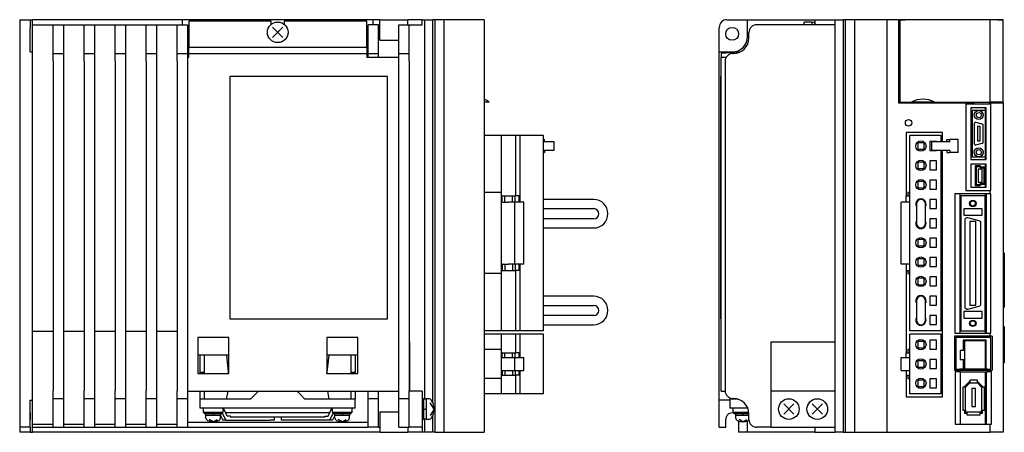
# Model space of a CAD drawing. Extents: x -778 to 8, y -354 to 171.
# Tile 1 of 3: x -778 to -396, y -155 to 6. Entities that reach past the tile are written whole.
import ezdxf

# ---------------------------------------------------------------- set-up
doc = ezdxf.new("R2010")
doc.units = 0
doc.layers.add('OUTLINE', color=7, linetype='CONTINUOUS')
doc.layers.add('THIN_LINE', color=6, linetype='CONTINUOUS')

msp = doc.modelspace()

# ---------------------------------------------------------------- linework, layer by layer
at = {"layer": 'OUTLINE'}
for p, q in [((-777.9, 5.5), (-777.9, 2.5)), ((-777.9, 5.5), (-773.9, 5.5)), ((-773.9, 5.5), (-772.9, 5.5)), ((-773.9, 5.5), (-773.9, 2.5)), ((-714.9, 5.5), (-772.9, 5.5)), ((-772.9, -1), (-772.9, 5.5)), ((-640.9, 5.5), (-714.9, 5.5)), ((-714.9, 5.5), (-714.9, 3.5)), ((-712.4, 4.9), (-712.4, -5.1)), ((-680.4, 4.9), (-712.4, 4.9)), ((-680.4, 3.72), (-680.4, 4.9)), ((-643.4, 4.9), (-675.4, 4.9)), ((-675.4, 4.9), (-675.4, 3.72)), ((-643.4, -5.1), (-643.4, 4.9)), ((-638.32, 5.5), (-640.9, 5.5)), ((-640.9, 3.5), (-640.9, 5.5)), ((-638.32, 5.5), (-627.48, 5.5)), ((-638.32, -2.5), (-638.32, 5.5)), ((-621.9, 5.5), (-627.48, 5.5)), ((-627.48, 3.5), (-627.48, 5.5)), ((-621.9, 5.5), (-620.9, 5.5)), ((-621.9, 3.5), (-621.9, 5.5)), ((-620.9, 5.5), (-617.9, 5.5)), ((-620.9, -141.7), (-620.9, 5.5)), ((-617.9, 5.5), (-617.9, -142.77)), ((-617.7, 5.3), (-617.9, 5.3)), ((-616.9, 5.5), (-617.7, 5.5)), ((-617.7, 5.5), (-617.7, 5.3)), ((-613.4, 5.5), (-616.9, 5.5)), ((-616.9, -154.5), (-616.9, 5.5)), ((-597.9, 5.5), (-613.4, 5.5)), ((-613.4, -154.5), (-613.4, 5.5)), ((-597.9, 5.5), (-597.9, -154.5)), ((-503.77, 5.5), (-495.77, 5.5)), ((-495.77, 5.5), (-469.69, 5.5)), ((-495.77, -1), (-495.77, 5.5)), ((-473.87, 3.5), (-473.87, 4.6)), ((-470.77, 4.6), (-473.87, 4.6)), ((-470.77, 3.5), (-470.77, 4.6)), ((-469.77, 4.4), (-470.77, 4.4)), ((-469.77, 3.5), (-469.77, 4.6)), ((-469.69, 4.6), (-469.77, 4.6)), ((-469.69, 5.5), (-464.27, 5.5)), ((-469.69, 5.5), (-469.69, 3.5)), ((-464.27, 5.5), (-461.77, 5.5)), ((-461.77, 5.5), (-458.77, 5.5)), ((-461.77, -154.5), (-461.77, 5.5)), ((-457.77, 5.5), (-458.77, 5.5)), ((-458.77, 5.5), (-458.77, -154.5)), ((-454.27, 5.5), (-457.77, 5.5)), ((-457.77, -154.5), (-457.77, 5.5)), ((-441.77, 5.5), (-454.27, 5.5)), ((-454.27, -154.5), (-454.27, 5.5)), ((-441.77, 5.5), (-441.77, -154.5)), ((-437.27, 5.5), (-441.77, 5.5)), ((-437.27, 5.5), (-437.27, -26.7)), ((-437.27, 5.5), (-434.66, 5.5)), ((-436.77, 5.5), (-436.77, -26.5)), ((-401.77, 5.5), (-436.77, 5.5)), ((-398.77, 5.5), (-434.66, 5.5)), ((-401.77, -26.5), (-401.77, 5.5)), ((-396.77, 5.5), (-401.77, 5.5)), ((-398.77, 5.5), (-396.77, 5.5)), ((-396.77, -26.5), (-396.77, 5.5)), ((-777.9, 2.5), (-777.9, -152.5)), ((-773.9, -7), (-773.9, 2.5)), ((-772.9, 3.5), (-764.9, 3.5)), ((-764.9, 0.5), (-764.9, 3.5)), ((-764.9, 3.5), (-760.9, 3.5)), ((-764.9, -1.6), (-764.9, 0.5)), ((-760.9, 3.5), (-752.9, 3.5)), ((-760.9, 3.5), (-760.9, 0.5)), ((-760.9, 0.5), (-760.9, -1.6)), ((-752.9, 0.5), (-752.9, 3.5)), ((-752.9, 3.5), (-748.9, 3.5)), ((-752.9, -1.6), (-752.9, 0.5)), ((-748.9, 3.5), (-740.9, 3.5)), ((-748.9, 3.5), (-748.9, 0.5)), ((-748.9, 0.5), (-748.9, -1.6)), ((-740.9, 0.5), (-740.9, 3.5)), ((-740.9, 3.5), (-736.9, 3.5)), ((-740.9, -1.6), (-740.9, 0.5)), ((-736.9, 3.5), (-728.9, 3.5)), ((-736.9, 3.5), (-736.9, 0.5)), ((-736.9, 0.5), (-736.9, -1.6)), ((-728.9, 0.5), (-728.9, 3.5)), ((-728.9, 3.5), (-724.9, 3.5)), ((-728.9, -1.6), (-728.9, 0.5)), ((-724.9, 3.5), (-716.9, 3.5)), ((-724.9, 3.5), (-724.9, 0.5)), ((-724.9, 0.5), (-724.9, -1.6)), ((-716.9, 0.5), (-716.9, 3.5)), ((-716.9, 3.5), (-712.9, 3.5)), ((-716.9, -1.6), (-716.9, 0.5)), ((-712.9, 3.5), (-712.9, 0.5)), ((-712.9, 0.5), (-712.9, -1.6)), ((-675.92, -1.38), (-679.88, 2.58)), ((-675.92, 2.58), (-679.88, -1.38)), ((-642.9, 0.5), (-642.9, 3.5)), ((-638.9, 3.5), (-642.9, 3.5)), ((-642.9, -1.6), (-642.9, 0.5)), ((-638.9, 3.5), (-638.32, 3.5)), ((-638.9, 3.5), (-638.9, 0.5)), ((-638.9, 0.5), (-638.9, -1.6)), ((-630.9, 0.5), (-630.9, 3.5)), ((-630.9, 3.5), (-626.9, 3.5)), ((-630.9, -1.6), (-630.9, 0.5)), ((-626.9, 3.5), (-621.9, 3.5)), ((-626.9, 0.5), (-626.9, 3.5)), ((-626.9, -1.6), (-626.9, 0.5)), ((-506.77, -7), (-506.77, 2.5)), ((-495.27, -1.6), (-495.27, 0.5)), ((-461.77, 3.5), (-492.27, 3.5)), ((-772.9, -7), (-772.9, -1)), ((-764.9, -7.6), (-764.9, -1.6)), ((-760.9, -1.6), (-760.9, -7.6)), ((-752.9, -7.6), (-752.9, -1.6)), ((-748.9, -1.6), (-748.9, -7.6)), ((-740.9, -7.6), (-740.9, -1.6)), ((-736.9, -1.6), (-736.9, -7.6)), ((-728.9, -7.6), (-728.9, -1.6)), ((-724.9, -1.6), (-724.9, -7.6)), ((-716.9, -7.6), (-716.9, -1.6)), ((-712.9, -1.6), (-712.9, -7.6)), ((-642.9, -7.6), (-642.9, -1.6)), ((-638.9, -1.6), (-638.9, -7.6)), ((-638.32, -2.5), (-630.9, -2.5)), ((-630.9, -7.6), (-630.9, -1.6)), ((-626.9, -7.6), (-626.9, -1.6)), ((-436.77, -3.1), (-437.27, -3.1)), ((-773.9, -7), (-772.9, -7)), ((-772.9, -142), (-772.9, -7)), ((-764.9, -10.6), (-764.9, -7.6)), ((-764.9, -7.6), (-760.9, -7.6)), ((-760.9, -7.6), (-760.9, -10.6)), ((-752.9, -7.6), (-748.9, -7.6)), ((-752.9, -10.6), (-752.9, -7.6)), ((-748.9, -7.6), (-748.9, -10.6)), ((-740.9, -7.6), (-736.9, -7.6)), ((-740.9, -10.6), (-740.9, -7.6)), ((-736.9, -7.6), (-736.9, -10.6)), ((-728.9, -7.6), (-724.9, -7.6)), ((-728.9, -10.6), (-728.9, -7.6)), ((-724.9, -7.6), (-724.9, -10.6)), ((-716.9, -7.6), (-712.9, -7.6)), ((-716.9, -10.6), (-716.9, -7.6)), ((-712.9, -7.6), (-712.9, -9.1)), ((-712.4, -7.6), (-712.4, -5.1)), ((-712.4, -5.1), (-643.4, -5.1)), ((-712.4, -7.6), (-643.4, -7.6)), ((-712.4, -9.1), (-712.4, -7.6)), ((-643.4, -5.1), (-643.4, -7.6)), ((-643.4, -7.6), (-643.4, -9.1)), ((-642.9, -9.1), (-642.9, -7.6)), ((-642.9, -7.6), (-638.9, -7.6)), ((-638.9, -7.6), (-638.9, -9.1)), ((-630.9, -7.6), (-626.9, -7.6)), ((-630.9, -9.1), (-630.9, -7.6)), ((-626.9, -10.6), (-626.9, -7.6)), ((-506.77, -7), (-501.77, -7)), ((-506.77, -142), (-506.77, -7)), ((-498.91, -7.11), (-506.07, -7.6)), ((-506.07, -7.6), (-506.07, -9.1)), ((-501.47, -7.6), (-501.27, -7.6)), ((-764.9, -10.6), (-764.9, -138.4)), ((-760.9, -10.6), (-760.9, -138.4)), ((-752.9, -10.6), (-752.9, -138.4)), ((-748.9, -10.6), (-748.9, -138.4)), ((-740.9, -10.6), (-740.9, -138.4)), ((-736.9, -10.6), (-736.9, -138.4)), ((-728.9, -10.6), (-728.9, -138.4)), ((-724.9, -10.6), (-724.9, -138.4)), ((-716.9, -10.6), (-716.9, -138.4)), ((-712.4, -9.1), (-712.9, -9.1)), ((-712.9, -9.1), (-712.9, -138.6)), ((-630.9, -9.1), (-643.4, -9.1)), ((-630.9, -138.6), (-630.9, -9.1)), ((-626.9, -10.6), (-626.9, -138.4)), ((-504.07, -9.1), (-506.07, -9.1)), ((-506.07, -138.6), (-506.07, -9.1)), ((-504.47, -10.6), (-504.47, -138.4)), ((-696.4, -16.5), (-696.4, -110.5)), ((-635.4, -16.5), (-696.4, -16.5)), ((-635.4, -110.5), (-635.4, -16.5)), ((-506.17, -110.5), (-506.17, -16.5)), ((-506.17, -16.5), (-506.07, -16.5)), ((-595.91, -26.5), (-597.91, -26.5)), ((-437.27, -26.7), (-411.17, -26.7)), ((-436.77, -26.5), (-432.27, -26.5)), ((-435.65, -26.5), (-435.65, -26.7)), ((-434.69, -26.7), (-434.69, -26.5)), ((-423.28, -26.5), (-432.27, -26.5)), ((-423.28, -26.5), (-401.77, -26.5)), ((-411.17, -26.7), (-411.17, -60.7)), ((-411.17, -26.7), (-407.77, -26.7)), ((-407.77, -26.5), (-407.77, -26.7)), ((-402.24, -26.7), (-402.24, -26.5)), ((-402.24, -26.7), (-401.47, -26.7)), ((-396.77, -26.5), (-401.77, -26.5)), ((-401.47, -60.7), (-401.47, -26.7)), ((-401.47, -26.7), (-396.77, -26.7)), ((-398.77, -26.5), (-398.77, -26.7)), ((-397.81, -26.7), (-397.81, -26.5)), ((-396.77, -26.7), (-396.77, -26.5)), ((-396.77, -26.7), (-396.77, -154.5)), ((-401.47, -27.25), (-411.17, -27.25)), ((-409.27, -28.7), (-409.27, -48.7)), ((-403.27, -28.7), (-409.27, -28.7)), ((-408.67, -29.7), (-408.67, -47.7)), ((-403.67, -29.7), (-408.67, -29.7)), ((-403.67, -28.7), (-403.67, -48.7)), ((-403.27, -48.7), (-403.27, -28.7)), ((-404.8, -34.99), (-407.3, -34.32)), ((-407.92, -34.8), (-407.92, -42.6)), ((-406.67, -35.95), (-406.67, -41.45)), ((-405.67, -35.95), (-406.67, -35.95)), ((-405.67, -41.45), (-405.67, -35.95)), ((-404.42, -41.93), (-404.42, -35.47)), ((-591.32, -39.4), (-597.9, -39.4)), ((-591.32, -39.4), (-591.32, -61.55)), ((-591.1, -40.8), (-591.32, -40.8)), ((-585.6, -39.4), (-591.1, -39.4)), ((-591.1, -40.8), (-591.1, -39.4)), ((-583.9, -39.4), (-585.6, -39.4)), ((-585.6, -62.75), (-585.6, -39.4)), ((-574.9, -39.4), (-583.9, -39.4)), ((-583.9, -65.25), (-583.9, -39.4)), ((-574.9, -115.1), (-574.9, -39.4)), ((-574.9, -41), (-574.77, -41)), ((-570.73, -41.8), (-574.9, -41.8)), ((-574.77, -41), (-574.51, -41)), ((-574.77, -41.8), (-574.77, -41)), ((-574.51, -41.8), (-574.51, -41)), ((-570.73, -45.2), (-570.73, -41.8)), ((-434.27, -38.2), (-434.27, -62.75)), ((-420.27, -38.2), (-434.27, -38.2)), ((-432.85, -115.1), (-432.85, -39.4)), ((-420.7, -39.4), (-432.85, -39.4)), ((-422.6, -41.75), (-425.1, -41.75)), ((-425.1, -41.75), (-425.1, -45.25)), ((-417.7, -41.8), (-424.43, -41.8)), ((-424.43, -41.8), (-424.43, -45.2)), ((-422.6, -41.8), (-422.6, -41.75)), ((-420.7, -41.8), (-420.7, -39.4)), ((-420.27, -41.8), (-420.27, -38.2)), ((-418.49, -41.8), (-418.49, -41)), ((-418.49, -41), (-417.42, -41)), ((-417.42, -41.8), (-417.7, -41.8)), ((-417.42, -41.8), (-417.42, -41)), ((-414.19, -41), (-417.42, -41)), ((-414.19, -46), (-414.19, -41)), ((-406.67, -41.45), (-405.67, -41.45)), ((-570.73, -45.2), (-574.9, -45.2)), ((-574.77, -45.2), (-574.77, -46)), ((-574.51, -45.2), (-574.51, -46)), ((-429.85, -42.25), (-429.85, -44.75)), ((-427.35, -42.25), (-429.85, -42.25)), ((-429.85, -44.75), (-427.35, -44.75)), ((-427.35, -44.75), (-427.35, -42.25)), ((-425.1, -45.25), (-422.6, -45.25)), ((-417.7, -45.2), (-424.43, -45.2)), ((-422.6, -45.25), (-422.6, -45.2)), ((-420.7, -115.1), (-420.7, -45.2)), ((-420.27, -140.8), (-420.27, -45.2)), ((-418.49, -45.2), (-418.49, -46)), ((-417.42, -45.2), (-417.7, -45.2)), ((-417.42, -45.2), (-417.42, -46)), ((-407.3, -43.08), (-404.8, -42.41)), ((-574.9, -46), (-574.77, -46)), ((-574.77, -46), (-574.51, -46)), ((-425.1, -49.25), (-425.1, -52.75)), ((-422.6, -49.25), (-425.1, -49.25)), ((-422.6, -52.75), (-422.6, -49.25)), ((-420.67, -49.2), (-420.7, -49.2)), ((-420.67, -52.8), (-420.67, -49.2)), ((-418.49, -46), (-417.42, -46)), ((-414.19, -46), (-417.42, -46)), ((-409.27, -48.7), (-403.27, -48.7)), ((-408.67, -47.7), (-403.67, -47.7)), ((-429.85, -49.75), (-429.85, -52.25)), ((-427.35, -49.75), (-429.85, -49.75)), ((-429.85, -52.25), (-427.35, -52.25)), ((-427.35, -52.25), (-427.35, -49.75)), ((-425.1, -52.75), (-422.6, -52.75)), ((-420.7, -52.8), (-420.67, -52.8)), ((-409.27, -50.5), (-409.27, -59.5)), ((-403.27, -50.5), (-409.27, -50.5)), ((-407.55, -51.15), (-407.55, -58.85)), ((-405.69, -51.15), (-407.55, -51.15)), ((-407.15, -51.55), (-407.15, -58.45)), ((-405.87, -51.55), (-407.15, -51.55)), ((-406.36, -52.5), (-406.36, -57.5)), ((-404.86, -52.5), (-406.36, -52.5)), ((-405.38, -52.1), (-405.87, -51.55)), ((-405.2, -51.7), (-405.69, -51.15)), ((-404.07, -52.1), (-405.38, -52.1)), ((-403.67, -51.7), (-405.2, -51.7)), ((-404.86, -57.5), (-404.86, -52.5)), ((-404.07, -57.9), (-404.07, -52.1)), ((-403.67, -50.5), (-403.67, -51.7)), ((-403.67, -58.3), (-403.67, -51.7)), ((-403.27, -59.5), (-403.27, -50.5)), ((-425.1, -56.75), (-425.1, -60.25)), ((-422.6, -56.75), (-425.1, -56.75)), ((-422.6, -60.25), (-422.6, -56.75)), ((-429.85, -57.25), (-429.85, -59.75)), ((-427.35, -57.25), (-429.85, -57.25)), ((-429.85, -59.75), (-427.35, -59.75)), ((-427.35, -59.75), (-427.35, -57.25)), ((-425.1, -60.25), (-422.6, -60.25)), ((-411.17, -60.7), (-401.77, -60.7)), ((-409.27, -59.5), (-403.27, -59.5)), ((-407.55, -58.85), (-405.69, -58.85)), ((-407.15, -58.45), (-405.87, -58.45)), ((-406.36, -57.5), (-404.86, -57.5)), ((-405.87, -58.45), (-405.38, -57.9)), ((-405.69, -58.85), (-405.2, -58.3)), ((-405.38, -57.9), (-404.07, -57.9)), ((-405.2, -58.3), (-403.67, -58.3)), ((-403.67, -58.3), (-403.67, -59.5)), ((-401.77, -62), (-401.77, -60.7)), ((-401.77, -60.7), (-401.47, -60.7)), ((-591.32, -61.55), (-597.9, -61.55)), ((-591.32, -61.55), (-591.32, -92.95)), ((-590.9, -62.75), (-591.32, -62.75)), ((-590.9, -62.75), (-589.9, -62.75)), ((-590.9, -65.25), (-590.9, -62.75)), ((-589.9, -62.75), (-586.9, -62.75)), ((-589.9, -65.25), (-589.9, -62.75)), ((-586.9, -62.75), (-585.9, -62.75)), ((-586.9, -65.25), (-586.9, -62.75)), ((-584.32, -62.75), (-585.9, -62.75)), ((-585.9, -65.25), (-585.9, -62.75)), ((-584.32, -65.25), (-584.32, -62.75)), ((-555.42, -64.23), (-574.9, -64.23)), ((-434.27, -65.25), (-434.27, -62.75)), ((-434.27, -62.75), (-432.85, -62.75)), ((-433.67, -61.55), (-433.67, -62.75)), ((-432.85, -61.55), (-433.67, -61.55)), ((-422.6, -64.25), (-425.1, -64.25)), ((-425.1, -64.25), (-425.1, -67.75)), ((-422.6, -67.75), (-422.6, -64.25)), ((-415.47, -62), (-415.47, -116)), ((-401.77, -62), (-415.47, -62)), ((-413.52, -62), (-413.52, -116)), ((-413.07, -62.8), (-413.07, -115.2)), ((-403.67, -62.8), (-413.07, -62.8)), ((-403.67, -62), (-403.67, -62.8)), ((-403.67, -115.2), (-403.67, -62.8)), ((-403.22, -116), (-403.22, -62)), ((-401.47, -62), (-401.77, -62)), ((-401.47, -116), (-401.47, -62)), ((-590.78, -65.25), (-591.1, -65.25)), ((-591.1, -89.25), (-591.1, -65.25)), ((-590.78, -65.25), (-589.9, -65.25)), ((-589.9, -65.25), (-588.48, -65.25)), ((-586, -65.25), (-588.48, -65.25)), ((-582.5, -65.25), (-586, -65.25)), ((-586, -89.25), (-586, -65.25)), ((-582.5, -89.25), (-582.5, -65.25)), ((-574.9, -67.77), (-555.42, -67.77)), ((-436.26, -89.25), (-436.26, -65.25)), ((-432.85, -65.25), (-436.26, -65.25)), ((-430.37, -66), (-430.37, -73.5)), ((-426.83, -73.5), (-426.83, -66)), ((-425.1, -67.75), (-422.6, -67.75)), ((-412.02, -67.8), (-412.02, -70.3)), ((-404.92, -67.8), (-412.02, -67.8)), ((-404.92, -70.3), (-404.92, -67.8)), ((-555.42, -71.73), (-574.9, -71.73)), ((-422.6, -71.75), (-425.1, -71.75)), ((-425.1, -71.75), (-425.1, -75.25)), ((-422.6, -75.25), (-422.6, -71.75)), ((-412.02, -70.3), (-404.92, -70.3)), ((-411.62, -72.25), (-411.62, -105.75)), ((-406.07, -72.44), (-410.37, -71.29)), ((-574.9, -75.27), (-555.42, -75.27)), ((-425.1, -75.25), (-422.6, -75.25)), ((-409.62, -72.75), (-409.62, -105.25)), ((-407.32, -72.75), (-409.62, -72.75)), ((-407.32, -105.25), (-407.32, -72.75)), ((-405.32, -104.59), (-405.32, -73.41)), ((-429.85, -79.75), (-429.85, -82.25)), ((-427.35, -79.75), (-429.85, -79.75)), ((-427.35, -82.25), (-427.35, -79.75)), ((-425.1, -79.25), (-425.1, -82.75)), ((-422.6, -79.25), (-425.1, -79.25)), ((-422.6, -82.75), (-422.6, -79.25)), ((-429.85, -82.25), (-427.35, -82.25)), ((-425.1, -82.75), (-422.6, -82.75)), ((-429.85, -87.25), (-429.85, -89.75)), ((-427.35, -87.25), (-429.85, -87.25)), ((-427.35, -89.75), (-427.35, -87.25)), ((-422.6, -86.75), (-425.1, -86.75)), ((-425.1, -86.75), (-425.1, -90.25)), ((-422.6, -90.25), (-422.6, -86.75)), ((-396.77, -84.9), (-396.27, -84.9)), ((-396.27, -84.9), (-396.27, -106)), ((-590.78, -89.25), (-591.1, -89.25)), ((-590.9, -89.25), (-590.9, -91.75)), ((-590.78, -89.25), (-589.9, -89.25)), ((-589.9, -89.25), (-588.48, -89.25)), ((-589.9, -89.25), (-589.9, -91.75)), ((-586, -89.25), (-588.48, -89.25)), ((-586.9, -89.25), (-586.9, -91.75)), ((-582.5, -89.25), (-586, -89.25)), ((-585.9, -89.25), (-585.9, -91.75)), ((-584.32, -91.75), (-584.32, -89.25)), ((-583.9, -115.1), (-583.9, -89.25)), ((-432.85, -89.25), (-436.26, -89.25)), ((-434.27, -89.25), (-434.27, -91.75)), ((-429.85, -89.75), (-427.35, -89.75)), ((-425.1, -90.25), (-422.6, -90.25)), ((-591.32, -92.95), (-597.9, -92.95)), ((-590.9, -91.75), (-591.32, -91.75)), ((-591.32, -92.95), (-591.32, -115.1)), ((-590.9, -91.75), (-589.9, -91.75)), ((-589.9, -91.75), (-586.9, -91.75)), ((-586.9, -91.75), (-585.9, -91.75)), ((-584.32, -91.75), (-585.9, -91.75)), ((-585.6, -115.1), (-585.6, -91.75)), ((-434.27, -91.75), (-434.27, -123.7)), ((-434.27, -91.75), (-432.85, -91.75)), ((-433.67, -91.75), (-433.67, -92.95)), ((-433.67, -92.95), (-432.85, -92.95)), ((-429.85, -94.75), (-429.85, -97.25)), ((-427.35, -94.75), (-429.85, -94.75)), ((-427.35, -97.25), (-427.35, -94.75)), ((-422.6, -94.25), (-425.1, -94.25)), ((-425.1, -94.25), (-425.1, -97.75)), ((-422.6, -97.75), (-422.6, -94.25)), ((-420.67, -94.2), (-420.7, -94.2)), ((-420.67, -97.8), (-420.67, -94.2)), ((-429.85, -97.25), (-427.35, -97.25)), ((-425.1, -97.75), (-422.6, -97.75)), ((-420.7, -97.8), (-420.67, -97.8)), ((-555.42, -101.73), (-574.9, -101.73)), ((-422.6, -101.75), (-425.1, -101.75)), ((-425.1, -101.75), (-425.1, -105.25)), ((-422.6, -105.25), (-422.6, -101.75)), ((-574.9, -105.27), (-555.42, -105.27)), ((-430.37, -103.5), (-430.37, -111)), ((-426.83, -111), (-426.83, -103.5)), ((-425.1, -105.25), (-422.6, -105.25)), ((-410.37, -106.71), (-406.07, -105.56)), ((-409.62, -105.25), (-407.32, -105.25)), ((-396.77, -106), (-396.27, -106)), ((-696.4, -110.5), (-635.4, -110.5)), ((-555.42, -109.23), (-574.9, -109.23)), ((-506.17, -110.5), (-506.07, -110.5)), ((-425.1, -109.25), (-425.1, -112.75)), ((-422.6, -109.25), (-425.1, -109.25)), ((-422.6, -112.75), (-422.6, -109.25)), ((-412.02, -107.7), (-412.02, -110.2)), ((-404.92, -107.7), (-412.02, -107.7)), ((-412.02, -110.2), (-404.92, -110.2)), ((-404.92, -110.2), (-404.92, -107.7)), ((-591.1, -113.7), (-591.32, -113.7)), ((-591.1, -115.1), (-591.1, -113.7)), ((-574.9, -112.77), (-555.42, -112.77)), ((-425.1, -112.75), (-422.6, -112.75)), ((-396.77, -113.5), (-396.27, -113.5)), ((-396.27, -113.5), (-396.27, -127.5)), ((-764.9, -115.4), (-772.9, -115.4)), ((-752.9, -115.4), (-760.9, -115.4)), ((-740.9, -115.4), (-748.9, -115.4)), ((-728.9, -115.4), (-736.9, -115.4)), ((-716.9, -115.4), (-724.9, -115.4)), ((-708.9, -117.7), (-708.9, -131.7)), ((-696.9, -117.7), (-708.9, -117.7)), ((-696.9, -131.7), (-696.9, -117.7)), ((-658.9, -117.7), (-658.9, -131.7)), ((-646.9, -117.7), (-658.9, -117.7)), ((-646.9, -131.7), (-646.9, -117.7)), ((-591.32, -115.1), (-597.9, -115.1)), ((-591.32, -116.4), (-597.9, -116.4)), ((-591.32, -116.4), (-591.32, -122.4)), ((-591.1, -117.8), (-591.32, -117.8)), ((-585.6, -115.1), (-591.1, -115.1)), ((-585.6, -116.4), (-591.1, -116.4)), ((-591.1, -117.8), (-591.1, -116.4)), ((-583.9, -115.1), (-585.6, -115.1)), ((-583.9, -116.4), (-585.6, -116.4)), ((-585.6, -123.7), (-585.6, -116.4)), ((-574.9, -115.1), (-583.9, -115.1)), ((-574.9, -116.4), (-583.9, -116.4)), ((-583.9, -125.5), (-583.9, -116.4)), ((-574.9, -139.6), (-574.9, -116.4)), ((-420.7, -115.1), (-432.85, -115.1)), ((-432.85, -139.6), (-432.85, -116.4)), ((-420.7, -116.4), (-432.85, -116.4)), ((-420.7, -139.6), (-420.7, -116.4)), ((-420.67, -116.9), (-420.7, -116.9)), ((-420.67, -120.5), (-420.67, -116.9)), ((-415.55, -117.25), (-415.55, -130.35)), ((-401.77, -117.25), (-415.55, -117.25)), ((-415.47, -116), (-401.77, -116)), ((-415.05, -117.75), (-415.05, -130.02)), ((-401.45, -117.75), (-415.05, -117.75)), ((-413.07, -115.2), (-403.67, -115.2)), ((-403.67, -115.2), (-403.67, -116)), ((-401.77, -117.25), (-401.77, -116)), ((-401.77, -116), (-401.47, -116)), ((-401.02, -117.25), (-401.77, -117.25)), ((-401.45, -130.02), (-401.45, -117.75)), ((-401.02, -117.25), (-401.02, -130.35)), ((-626.8, -119.5), (-626.9, -119.5)), ((-626.8, -119.5), (-626.8, -138.5)), ((-486.77, -119.5), (-486.77, -138.5)), ((-461.77, -119.5), (-486.77, -119.5)), ((-429.85, -119.25), (-429.85, -121.75)), ((-427.35, -119.25), (-429.85, -119.25)), ((-429.85, -121.75), (-427.35, -121.75)), ((-427.35, -121.75), (-427.35, -119.25)), ((-425.1, -118.75), (-425.1, -122.25)), ((-422.6, -118.75), (-425.1, -118.75)), ((-422.6, -122.25), (-422.6, -118.75)), ((-420.7, -120.5), (-420.67, -120.5)), ((-412.26, -118.77), (-412.26, -122.79)), ((-403.26, -118.77), (-412.26, -118.77)), ((-411.73, -119.04), (-411.73, -130.04)), ((-403.73, -119.04), (-411.73, -119.04)), ((-403.73, -119.04), (-403.73, -130.04)), ((-403.67, -118.77), (-403.67, -130.02)), ((-403.26, -130.02), (-403.26, -118.77)), ((-696.9, -124.6), (-708.9, -124.6)), ((-707.9, -131.2), (-707.9, -124.6)), ((-706.4, -124.6), (-706.4, -131.7)), ((-696.96, -131.2), (-697.68, -124.6)), ((-646.9, -124.6), (-658.9, -124.6)), ((-658.13, -124.6), (-658.85, -131.2)), ((-649.4, -131.7), (-649.4, -124.6)), ((-647.9, -124.6), (-647.9, -131.2)), ((-591.32, -122.4), (-597.9, -122.4)), ((-591.32, -122.4), (-591.32, -133.6)), ((-590.9, -123.7), (-591.32, -123.7)), ((-591.1, -130.5), (-591.1, -125.5)), ((-591.1, -125.5), (-590.78, -125.5)), ((-590.9, -123.7), (-589.9, -123.7)), ((-590.9, -125.5), (-590.9, -123.7)), ((-590.78, -125.5), (-589.9, -125.5)), ((-589.9, -123.7), (-586.9, -123.7)), ((-589.9, -125.5), (-589.9, -123.7)), ((-589.9, -125.5), (-588.48, -125.5)), ((-588.48, -125.5), (-586, -125.5)), ((-586.9, -123.7), (-585.9, -123.7)), ((-586.9, -125.5), (-586.9, -123.7)), ((-586, -125.5), (-582.5, -125.5)), ((-586, -130.5), (-586, -125.5)), ((-584.32, -123.7), (-585.9, -123.7)), ((-585.9, -125.5), (-585.9, -123.7)), ((-584.32, -125.5), (-584.32, -123.7)), ((-582.5, -130.5), (-582.5, -125.5)), ((-436.26, -125.5), (-432.85, -125.5)), ((-436.26, -130.5), (-436.26, -125.5)), ((-434.27, -125.5), (-434.27, -123.7)), ((-434.27, -123.7), (-432.85, -123.7)), ((-433.67, -122.4), (-433.67, -123.7)), ((-432.85, -122.4), (-433.67, -122.4)), ((-425.1, -122.25), (-422.6, -122.25)), ((-411.73, -122.79), (-413.33, -122.79)), ((-413.33, -122.79), (-413.33, -126.29)), ((-427.35, -126.75), (-429.85, -126.75)), ((-429.85, -126.75), (-429.85, -129.25)), ((-429.85, -129.25), (-427.35, -129.25)), ((-427.35, -129.25), (-427.35, -126.75)), ((-422.6, -126.25), (-425.1, -126.25)), ((-425.1, -126.25), (-425.1, -129.75)), ((-425.1, -129.75), (-422.6, -129.75)), ((-422.6, -129.75), (-422.6, -126.25)), ((-413.33, -126.29), (-411.73, -126.29)), ((-412.26, -126.29), (-412.26, -130.02)), ((-396.77, -127.5), (-396.27, -127.5)), ((-708.9, -131.7), (-696.9, -131.7)), ((-707.9, -131.7), (-707.9, -131.2)), ((-707.9, -131.2), (-706.4, -131.2)), ((-696.96, -131.7), (-696.96, -131.2)), ((-658.9, -131.7), (-646.9, -131.7)), ((-658.85, -131.7), (-658.85, -131.2)), ((-649.4, -131.2), (-647.9, -131.2)), ((-647.9, -131.2), (-647.9, -131.7)), ((-590.9, -132.3), (-591.32, -132.3)), ((-591.1, -130.5), (-590.78, -130.5)), ((-590.9, -130.5), (-590.9, -132.3)), ((-590.9, -132.3), (-589.9, -132.3)), ((-590.78, -130.5), (-589.9, -130.5)), ((-589.9, -130.5), (-588.48, -130.5)), ((-589.9, -130.5), (-589.9, -132.3)), ((-589.9, -132.3), (-586.9, -132.3)), ((-588.48, -130.5), (-586, -130.5)), ((-586.9, -130.5), (-586.9, -132.3)), ((-586.9, -132.3), (-585.9, -132.3)), ((-586, -130.5), (-582.5, -130.5)), ((-585.9, -130.5), (-585.9, -132.3)), ((-584.32, -132.3), (-585.9, -132.3)), ((-585.6, -139.6), (-585.6, -132.3)), ((-584.32, -132.3), (-584.32, -130.5)), ((-583.9, -139.6), (-583.9, -130.5)), ((-436.26, -130.5), (-432.85, -130.5)), ((-434.27, -130.5), (-434.27, -132.3)), ((-434.27, -132.3), (-432.85, -132.3)), ((-434.27, -132.3), (-434.27, -140.8)), ((-433.67, -132.3), (-433.67, -133.6)), ((-415.55, -130.35), (-413.57, -130.35)), ((-415.27, -131), (-415.27, -151.35)), ((-413.57, -131), (-415.27, -131)), ((-415.05, -130.02), (-413.57, -130.02)), ((-411.73, -130.02), (-413.57, -130.02)), ((-413.57, -130.02), (-413.57, -130.35)), ((-413.57, -130.35), (-402.81, -130.35)), ((-413.57, -130.35), (-413.57, -131)), ((-413.57, -131), (-402.81, -131)), ((-413.35, -131), (-413.35, -151.35)), ((-403.73, -130.04), (-411.73, -130.04)), ((-402.81, -130.02), (-403.73, -130.02)), ((-403.67, -131), (-403.67, -151.35)), ((-403.21, -151.35), (-403.21, -131)), ((-402.81, -130.02), (-401.45, -130.02)), ((-402.81, -130.35), (-402.81, -130.02)), ((-402.81, -131), (-402.81, -130.35)), ((-402.81, -130.35), (-401.77, -130.35)), ((-401.77, -131), (-402.81, -131)), ((-401.77, -131), (-401.77, -130.35)), ((-401.77, -130.35), (-401.02, -130.35)), ((-401.3, -131), (-401.77, -131)), ((-401.3, -151.35), (-401.3, -131)), ((-591.32, -133.6), (-597.9, -133.6)), ((-591.32, -133.6), (-591.32, -139.6)), ((-433.67, -133.6), (-432.85, -133.6)), ((-429.85, -134.25), (-429.85, -136.75)), ((-427.35, -134.25), (-429.85, -134.25)), ((-429.85, -136.75), (-427.35, -136.75)), ((-427.35, -136.75), (-427.35, -134.25)), ((-422.6, -133.75), (-425.1, -133.75)), ((-425.1, -133.75), (-425.1, -137.25)), ((-425.1, -137.25), (-422.6, -137.25)), ((-422.6, -137.25), (-422.6, -133.75)), ((-420.67, -133.7), (-420.7, -133.7)), ((-420.7, -137.3), (-420.67, -137.3)), ((-420.67, -137.3), (-420.67, -133.7)), ((-412.37, -136.95), (-412.37, -145.95)), ((-411.27, -136.95), (-412.37, -136.95)), ((-409.84, -134.95), (-411.67, -136.78)), ((-411.67, -136.78), (-411.67, -136.95)), ((-409.68, -135.35), (-411.27, -136.95)), ((-411.27, -145.95), (-411.27, -136.95)), ((-409.68, -134.95), (-409.84, -134.95)), ((-409.68, -134.25), (-409.68, -135.35)), ((-406.67, -134.25), (-409.68, -134.25)), ((-409.68, -135.35), (-406.67, -135.35)), ((-406.67, -135.35), (-406.67, -134.25)), ((-406.5, -134.95), (-406.67, -134.95)), ((-405.07, -136.95), (-406.67, -135.35)), ((-404.67, -136.78), (-406.5, -134.95)), ((-405.07, -136.95), (-405.07, -145.95)), ((-403.97, -136.95), (-405.07, -136.95)), ((-404.67, -136.95), (-404.67, -136.78)), ((-403.97, -145.95), (-403.97, -136.95)), ((-764.9, -141.4), (-764.9, -138.4)), ((-760.9, -138.4), (-760.9, -141.4)), ((-752.9, -141.4), (-752.9, -138.4)), ((-748.9, -138.4), (-748.9, -141.4)), ((-740.9, -141.4), (-740.9, -138.4)), ((-736.9, -138.4), (-736.9, -141.4)), ((-728.9, -141.4), (-728.9, -138.4)), ((-724.9, -138.4), (-724.9, -141.4)), ((-716.9, -141.4), (-716.9, -138.4)), ((-712.9, -138.6), (-712.9, -141.4)), ((-712.9, -138.6), (-630.9, -138.6)), ((-707.9, -141.7), (-707.9, -138.6)), ((-706.4, -138.6), (-706.4, -141.7)), ((-697.78, -141.7), (-697.14, -138.6)), ((-685.3, -138.6), (-688.45, -141.7)), ((-658.66, -138.6), (-658.03, -141.7)), ((-649.4, -141.7), (-649.4, -138.6)), ((-647.9, -138.6), (-647.9, -141.7)), ((-642.9, -141.4), (-642.9, -138.6)), ((-638.9, -138.6), (-638.9, -141.4)), ((-630.9, -141.4), (-630.9, -138.6)), ((-626.9, -141.4), (-626.9, -138.4)), ((-621.9, -138.5), (-626.8, -138.5)), ((-621.9, -138.5), (-621.9, -152.5)), ((-591.32, -139.6), (-597.9, -139.6)), ((-591.1, -138.2), (-591.32, -138.2)), ((-591.1, -139.6), (-591.1, -138.2)), ((-585.6, -139.6), (-591.1, -139.6)), ((-583.9, -139.6), (-585.6, -139.6)), ((-574.9, -139.6), (-583.9, -139.6)), ((-506.07, -138.6), (-504.47, -138.6)), ((-502.57, -141.7), (-502.57, -141.19)), ((-461.77, -138.5), (-486.77, -138.5)), ((-486.77, -138.5), (-486.77, -152.5)), ((-434.27, -140.8), (-420.27, -140.8)), ((-420.7, -139.6), (-432.85, -139.6)), ((-408.92, -137.55), (-408.92, -144.45)), ((-407.42, -137.55), (-408.92, -137.55)), ((-407.42, -144.45), (-407.42, -137.55)), ((-773.9, -152.5), (-773.9, -142)), ((-773.9, -142), (-772.9, -142)), ((-772.9, -148), (-772.9, -142)), ((-764.9, -147.4), (-764.9, -141.4)), ((-764.9, -141.4), (-760.9, -141.4)), ((-760.9, -141.4), (-760.9, -147.4)), ((-752.9, -147.4), (-752.9, -141.4)), ((-752.9, -141.4), (-748.9, -141.4)), ((-748.9, -141.4), (-748.9, -147.4)), ((-740.9, -147.4), (-740.9, -141.4)), ((-740.9, -141.4), (-736.9, -141.4)), ((-736.9, -141.4), (-736.9, -147.4)), ((-728.9, -147.4), (-728.9, -141.4)), ((-728.9, -141.4), (-724.9, -141.4)), ((-724.9, -141.4), (-724.9, -147.4)), ((-716.9, -147.4), (-716.9, -141.4)), ((-716.9, -141.4), (-712.9, -141.4)), ((-712.9, -141.4), (-712.9, -147.4)), ((-702.9, -141.7), (-707.9, -141.7)), ((-707.9, -145.2), (-707.9, -141.7)), ((-688.45, -141.7), (-702.9, -141.7)), ((-652.9, -141.7), (-667.36, -141.7)), ((-647.9, -141.7), (-652.9, -141.7)), ((-647.9, -145.2), (-647.9, -141.7)), ((-642.9, -147.4), (-642.9, -141.4)), ((-642.9, -141.4), (-638.9, -141.4)), ((-638.9, -141.4), (-638.9, -147.4)), ((-630.9, -147.4), (-630.9, -141.4)), ((-630.9, -141.4), (-626.9, -141.4)), ((-626.9, -147.4), (-626.9, -141.4)), ((-621.4, -141.5), (-621.9, -141.5)), ((-621.4, -141.5), (-621.4, -149.5)), ((-620.4, -141.7), (-621.4, -141.7)), ((-620.4, -141.5), (-620.4, -149.5)), ((-619.36, -141.5), (-620.4, -141.5)), ((-617.3, -145.5), (-618.78, -143.03)), ((-506.77, -152.5), (-506.77, -142)), ((-502.57, -142), (-506.77, -142)), ((-499.4, -141.7), (-502.57, -141.7)), ((-502.57, -145.2), (-502.57, -141.7)), ((-501.27, -141.4), (-501.47, -141.4)), ((-501.07, -141.4), (-501.07, -141.7)), ((-477.79, -143.52), (-481.75, -147.48)), ((-477.79, -147.48), (-481.75, -143.52)), ((-466.79, -147.48), (-470.75, -143.52)), ((-466.79, -143.52), (-470.75, -147.48)), ((-408.92, -144.45), (-407.42, -144.45)), ((-773.9, -147), (-773.9, -149.5)), ((-772.9, -154.5), (-772.9, -148)), ((-764.9, -149.5), (-764.9, -147.4)), ((-760.9, -147.4), (-760.9, -149.5)), ((-752.9, -149.5), (-752.9, -147.4)), ((-748.9, -147.4), (-748.9, -149.5)), ((-740.9, -149.5), (-740.9, -147.4)), ((-736.9, -147.4), (-736.9, -149.5)), ((-728.9, -149.5), (-728.9, -147.4)), ((-724.9, -147.4), (-724.9, -149.5)), ((-716.9, -149.5), (-716.9, -147.4)), ((-712.9, -147.4), (-712.9, -149.5)), ((-702.9, -145.2), (-707.9, -145.2)), ((-706.8, -145.2), (-706.8, -146.8)), ((-699, -146.8), (-706.8, -146.8)), ((-706.4, -146.8), (-706.4, -147.3)), ((-699.4, -147.3), (-706.4, -147.3)), ((-705.85, -147.3), (-705.85, -148)), ((-699.95, -148), (-705.85, -148)), ((-705.7, -148.97), (-705.7, -148)), ((-703.1, -147.3), (-702.7, -148)), ((-652.9, -145.2), (-702.9, -145.2)), ((-700.1, -148.97), (-700.1, -148)), ((-699.77, -148.6), (-700.1, -148.6)), ((-700.07, -148), (-699.18, -149.8)), ((-699.95, -148), (-699.95, -147.3)), ((-699.4, -147.3), (-699.4, -146.8)), ((-699.4, -147.06), (-698.05, -149.8)), ((-699, -146.8), (-699, -145.2)), ((-697.46, -148.2), (-698.94, -145.2)), ((-657.75, -147), (-698.05, -147)), ((-696.14, -148.2), (-697.46, -148.2)), ((-696.14, -148.2), (-696.14, -148.6)), ((-659.67, -148.6), (-696.14, -148.6)), ((-679.2, -149.8), (-679.2, -148.6)), ((-676.61, -148.6), (-676.61, -149.8)), ((-659.67, -148.2), (-658.35, -148.2)), ((-659.67, -148.6), (-659.67, -148.2)), ((-658.35, -148.2), (-656.86, -145.2)), ((-656.4, -147.06), (-657.76, -149.8)), ((-656.81, -145.2), (-656.81, -146.8)), ((-649.01, -146.8), (-656.81, -146.8)), ((-655.74, -148), (-656.63, -149.8)), ((-656.4, -146.8), (-656.4, -147.3)), ((-652.9, -147.3), (-656.4, -147.3)), ((-655.7, -148.6), (-656.03, -148.6)), ((-655.85, -147.3), (-655.85, -148)), ((-652.9, -148), (-655.85, -148)), ((-655.7, -148.97), (-655.7, -148)), ((-653.1, -147.3), (-652.7, -148)), ((-647.9, -145.2), (-652.9, -145.2)), ((-649.4, -147.3), (-652.9, -147.3)), ((-649.95, -148), (-652.9, -148)), ((-650.1, -148.97), (-650.1, -148)), ((-649.95, -148), (-649.95, -147.3)), ((-649.4, -147.3), (-649.4, -146.8)), ((-649.01, -146.8), (-649.01, -145.2)), ((-642.9, -149.5), (-642.9, -147.4)), ((-638.9, -147.4), (-638.9, -149.5)), ((-638.32, -146.5), (-630.9, -146.5)), ((-638.32, -146.5), (-638.32, -154.5)), ((-630.9, -149.5), (-630.9, -147.4)), ((-626.9, -149.5), (-626.9, -147.4)), ((-621.4, -145.79), (-620.4, -145.21)), ((-617.3, -145.5), (-618.78, -147.97)), ((-617.9, -148.23), (-617.9, -154.5)), ((-497.57, -145.2), (-502.57, -145.2)), ((-501.47, -145.2), (-501.47, -146.8)), ((-495.34, -146.8), (-501.47, -146.8)), ((-501.07, -146.8), (-501.07, -147.3)), ((-495.28, -147.3), (-501.07, -147.3)), ((-500.52, -147.3), (-500.52, -148)), ((-495.27, -148), (-500.52, -148)), ((-500.37, -148.97), (-500.37, -148)), ((-497.78, -147.3), (-497.37, -148)), ((-495.69, -145.2), (-497.57, -145.2)), ((-495.27, -149.5), (-495.27, -147.4)), ((-412.37, -145.95), (-411.27, -145.95)), ((-411.67, -145.95), (-411.67, -147.05)), ((-411.67, -147.05), (-410.77, -147.05)), ((-411.27, -145.95), (-411.27, -146.65)), ((-411.27, -146.65), (-410.77, -146.65)), ((-410.77, -146.65), (-410.77, -147.75)), ((-405.57, -146.65), (-410.77, -146.65)), ((-410.77, -147.75), (-405.57, -147.75)), ((-405.57, -147.75), (-405.57, -146.65)), ((-405.57, -146.65), (-405.07, -146.65)), ((-405.57, -147.05), (-404.67, -147.05)), ((-405.07, -145.95), (-403.97, -145.95)), ((-405.07, -146.65), (-405.07, -145.95)), ((-404.67, -147.05), (-404.67, -145.95)), ((-777.9, -152.5), (-777.9, -154.5)), ((-773.9, -152.5), (-777.9, -152.5)), ((-773.9, -152.5), (-773.9, -154.5)), ((-772.9, -151.4), (-764.9, -151.4)), ((-772.9, -152.5), (-764.9, -152.5)), ((-764.9, -152.5), (-764.9, -149.5)), ((-764.9, -152.5), (-760.9, -152.5)), ((-760.9, -149.5), (-760.9, -152.5)), ((-760.9, -151.4), (-752.9, -151.4)), ((-760.9, -152.5), (-752.9, -152.5)), ((-752.9, -152.5), (-752.9, -149.5)), ((-752.9, -152.5), (-748.9, -152.5)), ((-748.9, -149.5), (-748.9, -152.5)), ((-748.9, -151.4), (-740.9, -151.4)), ((-748.9, -152.5), (-740.9, -152.5)), ((-740.9, -152.5), (-740.9, -149.5)), ((-740.9, -152.5), (-736.9, -152.5)), ((-736.9, -149.5), (-736.9, -152.5)), ((-736.9, -151.4), (-728.9, -151.4)), ((-736.9, -152.5), (-728.9, -152.5)), ((-728.9, -152.5), (-728.9, -149.5)), ((-728.9, -152.5), (-724.9, -152.5)), ((-724.9, -149.5), (-724.9, -152.5)), ((-724.9, -151.4), (-716.9, -151.4)), ((-724.9, -152.5), (-716.9, -152.5)), ((-716.9, -152.5), (-716.9, -149.5)), ((-716.9, -152.5), (-712.9, -152.5)), ((-712.9, -149.5), (-712.9, -152.5)), ((-712.9, -150.5), (-642.9, -150.5)), ((-712.9, -152.5), (-642.9, -152.5)), ((-702.9, -150.4), (-704.41, -149.5)), ((-702.9, -150.4), (-701.4, -149.5)), ((-698.05, -149.8), (-699.18, -149.8)), ((-698.05, -149.8), (-680.92, -149.8)), ((-679.2, -149.8), (-680.92, -149.8)), ((-674.89, -149.8), (-676.61, -149.8)), ((-657.76, -149.8), (-674.89, -149.8)), ((-656.63, -149.8), (-657.76, -149.8)), ((-652.9, -150.4), (-654.41, -149.5)), ((-652.9, -150.4), (-651.4, -149.5)), ((-642.9, -152.5), (-642.9, -149.5)), ((-638.9, -152.5), (-642.9, -152.5)), ((-638.9, -149.5), (-638.9, -152.5)), ((-638.9, -152.5), (-638.32, -152.5)), ((-630.9, -152.5), (-630.9, -149.5)), ((-630.9, -152.5), (-626.9, -152.5)), ((-627.48, -152.5), (-627.48, -154.5)), ((-626.9, -152.5), (-626.9, -149.5)), ((-621.9, -152.5), (-626.9, -152.5)), ((-621.9, -149.5), (-621.4, -149.5)), ((-621.9, -152.5), (-621.9, -154.5)), ((-621.4, -149.3), (-620.4, -149.3)), ((-620.9, -154.5), (-620.9, -149.3)), ((-619.36, -149.5), (-620.4, -149.5)), ((-506.77, -152.5), (-504.27, -152.5)), ((-504.27, -152.5), (-504.27, -149.5)), ((-499.27, -150.1), (-499.27, -154.5)), ((-497.57, -150.4), (-499.08, -149.5)), ((-497.57, -150.4), (-496.07, -149.5)), ((-495.77, -154.5), (-495.77, -150.06)), ((-486.77, -152.5), (-492.27, -152.5)), ((-486.77, -152.5), (-461.77, -152.5)), ((-469.69, -152.5), (-469.69, -154.5)), ((-415.27, -151.35), (-401.77, -151.35)), ((-401.77, -154.5), (-401.77, -151.35)), ((-401.77, -151.35), (-401.3, -151.35)), ((-773.9, -154.5), (-777.9, -154.5)), ((-773.9, -154.5), (-772.9, -154.5)), ((-638.32, -154.5), (-772.9, -154.5)), ((-638.32, -154.5), (-627.48, -154.5)), ((-621.9, -154.5), (-627.48, -154.5)), ((-620.9, -154.5), (-621.9, -154.5)), ((-617.9, -154.5), (-620.9, -154.5)), ((-617.7, -154.3), (-617.9, -154.3)), ((-617.7, -154.3), (-617.7, -154.5)), ((-616.9, -154.5), (-617.7, -154.5)), ((-616.9, -154.5), (-613.4, -154.5)), ((-613.4, -154.5), (-597.9, -154.5)), ((-495.77, -154.5), (-499.27, -154.5)), ((-469.69, -154.5), (-495.77, -154.5)), ((-469.69, -154.5), (-464.27, -154.5)), ((-464.27, -154.5), (-461.77, -154.5)), ((-458.77, -154.5), (-461.77, -154.5)), ((-458.77, -154.5), (-457.77, -154.5)), ((-457.77, -154.5), (-454.27, -154.5)), ((-454.27, -154.5), (-441.77, -154.5)), ((-441.77, -154.5), (-401.77, -154.5)), ((-396.77, -154.5), (-401.77, -154.5))]:
    msp.add_line(p, q, dxfattribs=at)
at = {"layer": 'OUTLINE', "flags": 128}
msp.add_lwpolyline([(-667.36, -141.7), (-669.36, -139.59), (-670.54, -138.6)], dxfattribs=at)
at = {"layer": 'OUTLINE'}
for centre, radius in [((-677.9, 0.6), 4), ((-501.77, 0), 2.5), ((-406.17, -31.5), 1.75), ((-406.17, -31.5), 1), ((-433.37, -34.5), 1.25), ((-428.6, -43.5), 2), ((-406.17, -45.9), 1.75), ((-406.17, -45.9), 1), ((-428.6, -51), 2), ((-428.6, -58.5), 2), ((-408.47, -65.75), 1), ((-428.6, -81), 2), ((-428.6, -88.5), 2), ((-428.6, -96), 2), ((-408.47, -112.23), 1), ((-428.6, -120.5), 2), ((-428.6, -128), 2), ((-428.6, -135.5), 2), ((-479.77, -145.5), 4), ((-468.77, -145.5), 4)]:
    msp.add_circle(centre, radius, dxfattribs=at)
for centre, radius, start, end in [((-503.77, 2.5), 3, 90, 180), ((-492.27, 0.5), 3, 90, 180), ((-501.77, -1), 6, 270, 0), ((-501.27, -1.6), 6, 270, 0), ((-501.47, -10.6), 3, 90, 180), ((-601.96, -34.65), 10.15, 53.4069, 66.475), ((-427.77, -34.65), 9.3, 61.1243, 118.8757), ((-407.42, -34.8), 0.5, 75, 180), ((-404.92, -35.47), 0.5, 0, 75), ((-404.92, -41.93), 0.5, 285, 0), ((-407.42, -42.6), 0.5, 180, 285), ((-555.42, -69.75), 5.52, 270, 90), ((-428.6, -66), 2, 332.2515, 207.7485), ((-428.6, -66), 1.77, 0, 180), ((-555.42, -69.75), 1.98, 0, 90), ((-555.42, -69.75), 1.98, 270, 0), ((-410.62, -72.25), 1, 75, 180), ((-406.32, -73.41), 1, 0, 75), ((-428.6, -73.5), 2, 152.2515, 270), ((-428.6, -73.5), 1.77, 180, 0), ((-428.6, -73.5), 2, 270, 27.7485), ((-555.42, -107.25), 5.52, 270, 90), ((-428.6, -103.5), 2, 332.2515, 207.7485), ((-428.6, -103.5), 1.77, 0, 180), ((-555.42, -107.25), 1.98, 0, 90), ((-410.62, -105.75), 1, 180, 285), ((-406.32, -104.59), 1, 285, 0), ((-555.42, -107.25), 1.98, 270, 0), ((-428.6, -111), 2, 152.2515, 270), ((-428.6, -111), 2, 270, 27.7485), ((-428.6, -111), 1.77, 180, 0), ((-501.47, -138.4), 3, 180, 270), ((-619.36, -142.8), 1.3, 31.2807, 90), ((-623.8, -145.5), 6.5, 328.7193, 31.2807), ((-501.27, -147.4), 6, 0, 90), ((-501.77, -149.5), 2.5, 73.7398, 180), ((-501.77, -149.5), 2.5, 60, 61.6424), ((-704.7, -148.97), 1, 180, 243.2563), ((-702.9, -145.4), 5, 243.2563, 296.7437), ((-701.1, -148.97), 1, 296.7437, 0), ((-654.7, -148.97), 1, 180, 243.2563), ((-652.9, -145.4), 5, 243.2563, 296.7437), ((-651.1, -148.97), 1, 296.7437, 0), ((-619.36, -148.2), 1.3, 270, 328.7193), ((-499.37, -148.97), 1, 180, 243.2563), ((-497.57, -145.4), 5, 243.2563, 296.7437), ((-495.77, -148.97), 1, 296.7437, 301.1937), ((-492.27, -149.5), 3, 180, 270)]:
    msp.add_arc(centre, radius, start, end, dxfattribs=at)
at = {"layer": 'THIN_LINE'}
for centre in [(-408.47, -65.75), (-408.47, -112.23)]:
    msp.add_circle(centre, 1.25, dxfattribs=at)

doc.saveas('drawing.dxf')
